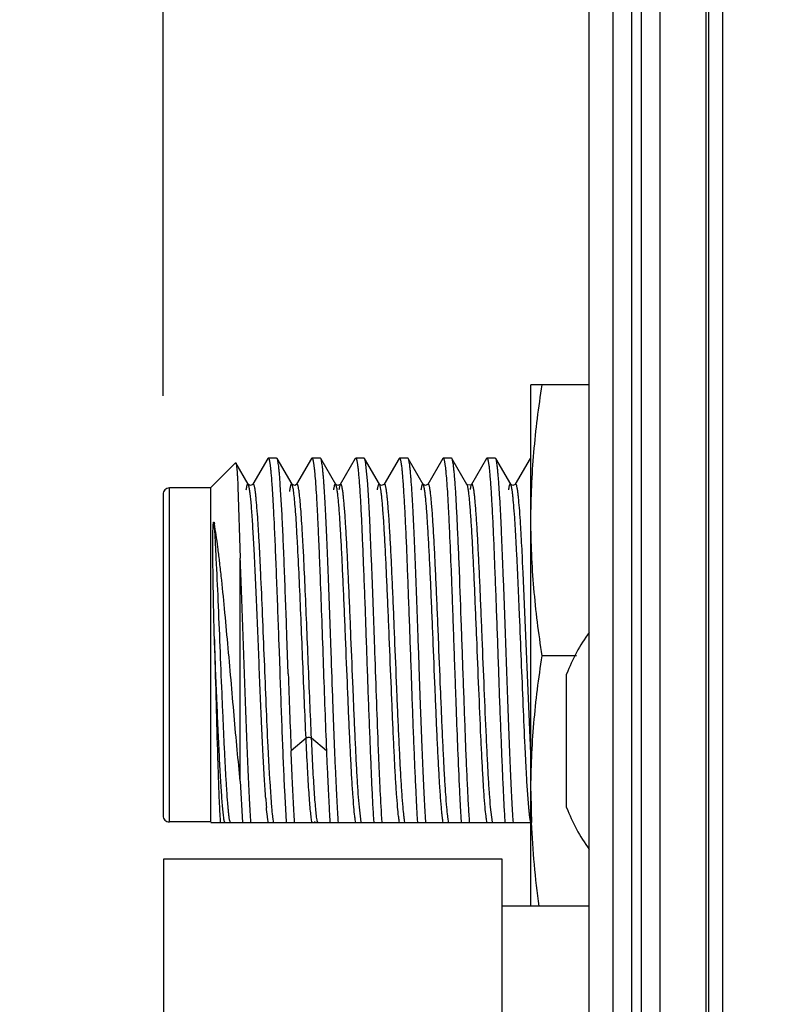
# Model space of a CAD drawing. Header units: inches. Extents: x 0.2 to 16.8, y 0.2 to 10.8.
# Tile 16 of 20: x 10.207 to 10.684, y 7.041 to 7.666. Entities that reach past the tile are written whole.
import ezdxf

# ---------------------------------------------------------------- set-up
doc = ezdxf.new("R2010")
doc.units = ezdxf.units.IN
doc.header["$LTSCALE"] = 0.935
doc.header["$MEASUREMENT"] = 0
doc.layers.get('0').update_dxf_attribs({"linetype": 'CONTINUOUS'})
doc.layers.add('DIMENSIONS', color=7, linetype='CONTINUOUS')
doc.styles.get("Standard").update_dxf_attribs({"font": 'txt', "width": 0.8})
doc.dimstyles.new('DIMSTYLE_1', dxfattribs={"dimtxt": 0.125, "dimasz": 0.18, "dimexe": 0.18, "dimexo": 0.0625, "dimgap": 0.09, "dimtad": 0, "dimtih": 1, "dimtoh": 1, "dimdec": 3, "dimzin": 4, "dimdsep": 46, "dimtxsty": 'STANDARD', "dimblk": '_FILLED', "dimblk1": '_FILLED', "dimblk2": '_FILLED', "dimcen": 0.09, "dimadec": 0, "dimazin": 0, "dimtp": 0.01, "dimtm": 0.01, "dimtfac": 1, "dimtdec": 3, "dimtofl": 0, "dimtmove": 0, "dimatfit": 3, "dimldrblk": '_FILLED', "dimfxl": 1, "dimtolj": 1, "dimtzin": 4, "dimarcsym": 0})

# ---------------------------------------------------------------- blocks, each defined once
blk = doc.blocks.new('*D23')
at = {"layer": 'DIMENSIONS', "color": 2, "linetype": 'CONTINUOUS'}
blk.add_line((10.29803, 7.42757), (10.29803, 8.8546), dxfattribs=at)
at = {"layer": 'DIMENSIONS', "color": 2, "linetype": 'CONTINUOUS', "insert": (10.23553, 8.9171), "char_height": 0.125, "width": 1.425, "attachment_point": 1, "rotation": 90, "line_spacing_factor": 0.9}
blk.add_mtext('3X .386{\\Ftxt.shx;\\W1.000000;\\H0.125000; }[9.79]', dxfattribs=at)
blk = doc.blocks.new('_FILLED')
at = {"color": 0, "linetype": 'BYBLOCK'}
blk.add_solid([(0, 0), (-1, 0.1736), (-1, -0.1736)], dxfattribs=at)
blk = doc.blocks.new('*D24')
at = {"layer": 'DIMENSIONS', "color": 2, "linetype": 'CONTINUOUS'}
blk.add_line((9.45208, 6.32109), (9.45208, 8.8546), dxfattribs=at)
at = {"layer": 'DIMENSIONS', "color": 2, "linetype": 'CONTINUOUS', "insert": (9.38958, 8.9171), "char_height": 0.125, "width": 1.325, "attachment_point": 1, "rotation": 90, "line_spacing_factor": 0.9}
blk.add_mtext('1.231{\\Ftxt.shx;\\W1.000000;\\H0.125000; }[31.28]', dxfattribs=at)

msp = doc.modelspace()

# ---------------------------------------------------------------- linework, layer by layer
at = {"color": 9, "linetype": 'CONTINUOUS'}
for p, q in [((10.59558, 3.3501), (10.59558, 8.4171)), ((10.60158, 8.4171), (10.60158, 3.3501)), ((10.61358, 3.3501), (10.61358, 8.4171)), ((10.64278, 3.8151), (10.64278, 7.9556)), ((10.65353, 3.8851), (10.65353, 7.8851)), ((10.30203, 7.15709), (10.30203, 7.36907)), ((10.3888, 7.21023), (10.37932, 7.20223)), ((10.40174, 7.20223), (10.39226, 7.21023))]:
    msp.add_line(p, q, dxfattribs=at)
at = {"color": 7, "linetype": 'CONTINUOUS'}
for p, q in [((10.56858, 3.3621), (10.56858, 8.4071)), ((10.58358, 8.3871), (10.58358, 3.3821)), ((10.64458, 3.8851), (10.64458, 7.8851)), ((10.53158, 7.10359), (10.53158, 7.43459)), ((10.56858, 7.43459), (10.53158, 7.43459)), ((10.36452, 7.38787), (10.35499, 7.37141)), ((10.36451, 7.38787), (10.36478, 7.38809)), ((10.37013, 7.38809), (10.36478, 7.38809)), ((10.3704, 7.38786), (10.37013, 7.38809)), ((10.37991, 7.37142), (10.3704, 7.38786)), ((10.39228, 7.38786), (10.38276, 7.37141)), ((10.39228, 7.38786), (10.39255, 7.38809)), ((10.3979, 7.38809), (10.39255, 7.38809)), ((10.39817, 7.38786), (10.3979, 7.38809)), ((10.40769, 7.37135), (10.39813, 7.38786)), ((10.42007, 7.38785), (10.41052, 7.37135)), ((10.42004, 7.38785), (10.42032, 7.38809)), ((10.42567, 7.38809), (10.42032, 7.38809)), ((10.42592, 7.38788), (10.42567, 7.38809)), ((10.43545, 7.37141), (10.42592, 7.38788)), ((10.44783, 7.38787), (10.43831, 7.37142)), ((10.44784, 7.38787), (10.44809, 7.38809)), ((10.45344, 7.38809), (10.44809, 7.38809)), ((10.45372, 7.38784), (10.45344, 7.38809)), ((10.46324, 7.37136), (10.4537, 7.38784)), ((10.47563, 7.38787), (10.46607, 7.37136)), ((10.4756, 7.38787), (10.47586, 7.38809)), ((10.48121, 7.38809), (10.47586, 7.38809)), ((10.48146, 7.38788), (10.48121, 7.38809)), ((10.49099, 7.37138), (10.48144, 7.38788)), ((10.50336, 7.38784), (10.49383, 7.37138)), ((10.50335, 7.38784), (10.50363, 7.38809)), ((10.50898, 7.38809), (10.50363, 7.38809)), ((10.50925, 7.38785), (10.50898, 7.38809)), ((10.51877, 7.3714), (10.50925, 7.38785)), ((10.53116, 7.38788), (10.52162, 7.3714)), ((10.53115, 7.38788), (10.5314, 7.38809)), ((10.34407, 7.38513), (10.32803, 7.36909)), ((10.34407, 7.38513), (10.34425, 7.38507)), ((10.35215, 7.37141), (10.34425, 7.38507)), ((10.42795, 7.37172), (10.42678, 7.38393)), ((10.32803, 7.36909), (10.30203, 7.36909)), ((10.32803, 7.36909), (10.32803, 7.15709)), ((10.34555, 7.36973), (10.34703, 7.32459)), ((10.3522, 7.37134), (10.35213, 7.37144)), ((10.35215, 7.37141), (10.35213, 7.37144)), ((10.35282, 7.37085), (10.3522, 7.37134)), ((10.35502, 7.37144), (10.35499, 7.37141)), ((10.37246, 7.37111), (10.37243, 7.37158)), ((10.37358, 7.35198), (10.37246, 7.37111)), ((10.37991, 7.37142), (10.3799, 7.37145)), ((10.38062, 7.36883), (10.37992, 7.37141)), ((10.38277, 7.37142), (10.38276, 7.37141)), ((10.40021, 7.37109), (10.40017, 7.37172)), ((10.40774, 7.37128), (10.40767, 7.37138)), ((10.40769, 7.37135), (10.40767, 7.37138)), ((10.40835, 7.3708), (10.40774, 7.37128)), ((10.41054, 7.37139), (10.41052, 7.37135)), ((10.42799, 7.37113), (10.42795, 7.37172)), ((10.43549, 7.37135), (10.43543, 7.37144)), ((10.43545, 7.37141), (10.43543, 7.37144)), ((10.4361, 7.37086), (10.43549, 7.37135)), ((10.43833, 7.37145), (10.43831, 7.37142)), ((10.45574, 7.37108), (10.45569, 7.37172)), ((10.46329, 7.37128), (10.46322, 7.37139)), ((10.46324, 7.37136), (10.46322, 7.37139)), ((10.46393, 7.37079), (10.46329, 7.37128)), ((10.4661, 7.37139), (10.46607, 7.37136)), ((10.49101, 7.37134), (10.49099, 7.37138)), ((10.49109, 7.37124), (10.49101, 7.37134)), ((10.49385, 7.37141), (10.49383, 7.37138)), ((10.51128, 7.37111), (10.51124, 7.37172)), ((10.51877, 7.3714), (10.51875, 7.37143)), ((10.51883, 7.37132), (10.51875, 7.37143)), ((10.51949, 7.37082), (10.51883, 7.37132)), ((10.52164, 7.37143), (10.52162, 7.3714)), ((10.29803, 7.36507), (10.29803, 7.16111)), ((10.36822, 7.35228), (10.36837, 7.34921)), ((10.3737, 7.3494), (10.37358, 7.35198)), ((10.34703, 7.18291), (10.34703, 7.32459)), ((10.52665, 7.31527), (10.52633, 7.32192)), ((10.53158, 7.20054), (10.52665, 7.31527)), ((10.3713, 7.27512), (10.37137, 7.27324)), ((10.3775, 7.25116), (10.37664, 7.27531)), ((10.37137, 7.27324), (10.37165, 7.26535)), ((10.37165, 7.26535), (10.37208, 7.25312)), ((10.56055, 7.26259), (10.53871, 7.26259)), ((10.37208, 7.25312), (10.37215, 7.25111)), ((10.55425, 7.16619), (10.55425, 7.251)), ((10.48492, 7.20584), (10.48502, 7.20322)), ((10.34703, 7.18292), (10.34845, 7.15678)), ((10.3671, 7.16635), (10.36592, 7.18284)), ((10.53027, 7.16626), (10.52909, 7.18273)), ((10.37507, 7.17718), (10.37619, 7.15722)), ((10.42377, 7.15703), (10.42264, 7.16642)), ((10.50709, 7.15704), (10.50595, 7.16645)), ((10.32803, 7.15709), (10.30203, 7.15709)), ((10.32835, 7.15677), (10.53144, 7.15677)), ((10.37619, 7.15722), (10.37622, 7.15677)), ((10.43174, 7.15708), (10.43176, 7.15677)), ((10.4595, 7.15721), (10.45953, 7.15677)), ((10.51505, 7.15707), (10.51507, 7.15677)), ((10.29858, 6.88359), (10.29858, 7.13359)), ((10.29858, 7.13359), (10.51305, 7.13359)), ((10.51305, 7.13359), (10.51305, 6.88359)), ((10.56858, 7.10359), (10.51305, 7.10359))]:
    msp.add_line(p, q, dxfattribs=at)
for points in [[(10.35502, 7.37144), (10.35491, 7.37129), (10.35347, 7.37068), (10.35282, 7.37085)], [(10.38277, 7.37142), (10.38274, 7.37137), (10.3817, 7.37071), (10.38004, 7.37124), (10.3799, 7.37144)], [(10.41054, 7.37139), (10.41044, 7.37123), (10.409, 7.37063), (10.40835, 7.3708)], [(10.43833, 7.37145), (10.43823, 7.3713), (10.43675, 7.37068), (10.4361, 7.37086)], [(10.4661, 7.37139), (10.46599, 7.37124), (10.46459, 7.37063), (10.46393, 7.37079)], [(10.49385, 7.37141), (10.49361, 7.37111), (10.49149, 7.37091), (10.49109, 7.37124)], [(10.52164, 7.37143), (10.52155, 7.3713), (10.52016, 7.37067), (10.51949, 7.37082)]]:
    msp.add_lwpolyline(points, dxfattribs=at)
for centre, radius, start, end in [((10.30203, 7.36509), 0.004, 90, 180.00006), ((8.35607, 7.21746), 2.17278, 2.75543, 3.19624), ((7.20841, 7.16941), 3.15154, 2.65953, 2.84044), ((10.66448, 7.20859), 0.11811, 144.3567, 158.96053), ((20.5932, 7.6077), 10.22193, 181.998894, 182.273301), ((11.01832, 7.17667), 0.48674, 180.0085, 182.35059), ((10.72538, 7.19867), 0.36319, 184.22606, 185.10448), ((10.66448, 7.20859), 0.11811, 201.0395, 215.67422), ((10.30203, 7.16109), 0.004, 179.99994, 270), ((10.39378, 7.16188), 0.026, 190.75275, 191.34012), ((10.36427, 7.1628), 0.03072, 348.92625, 350.13227), ((10.44911, 7.16181), 0.02579, 190.6814, 191.27171), ((10.4772, 7.16196), 0.02611, 190.85958, 191.4191), ((10.50346, 7.16167), 0.02459, 190.87558, 191.48917), ((10.5331, 7.16195), 0.02647, 190.6901, 191.25632)]:
    msp.add_arc(centre, radius, start, end, dxfattribs=at)
at = {"color": 9, "linetype": 'CONTINUOUS'}
for centre, radius, start, end in [((10.3671, 7.16277), 0.03065, 189.88934, 190.87409), ((10.36206, 7.1618), 0.02552, 190.88036, 191.37267), ((10.37547, 7.16365), 0.03563, 189.43608, 190.31533), ((10.36991, 7.16264), 0.02998, 190.32055, 190.76096), ((10.36559, 7.16182), 0.02558, 190.75277, 191.38038), ((10.42073, 7.16183), 0.02517, 190.84943, 191.54356)]:
    msp.add_arc(centre, radius, start, end, dxfattribs=at)
at = {"color": 7, "linetype": 'CONTINUOUS'}
for points, knots in [([(10.53158, 7.34859), (10.53158, 7.35578), (10.5319, 7.37017), (10.53381, 7.39891), (10.53651, 7.42036), (10.53871, 7.43459)], [0, 0, 0, 0, 0.249762, 0.499645, 1, 1, 1, 1]), ([(10.36478, 7.38809), (10.36483, 7.38809), (10.36492, 7.38804), (10.365, 7.38794), (10.3651, 7.38777), (10.36523, 7.38747), (10.36537, 7.38701), (10.36551, 7.38642), (10.36565, 7.38571), (10.3658, 7.38486), (10.36588, 7.38426), (10.36593, 7.38393)], [0, 0, 0, 0, 0.035431, 0.060084, 0.090752, 0.171818, 0.280555, 0.417578, 0.583122, 0.777264, 1, 1, 1, 1]), ([(10.37243, 7.37158), (10.37235, 7.37271), (10.37219, 7.37484), (10.37194, 7.37785), (10.37169, 7.38048), (10.37144, 7.38273), (10.37119, 7.38458), (10.37094, 7.38604), (10.37073, 7.387), (10.37054, 7.38756), (10.37045, 7.38778), (10.3704, 7.38786)], [0, 0, 0, 0, 0.206386, 0.390257, 0.55104, 0.688432, 0.80216, 0.891997, 0.957833, 0.981819, 1, 1, 1, 1]), ([(10.39255, 7.38809), (10.3926, 7.38809), (10.39269, 7.38804), (10.39277, 7.38794), (10.39288, 7.38777), (10.393, 7.38746), (10.39314, 7.387), (10.39328, 7.38641), (10.39342, 7.38569), (10.39357, 7.38483), (10.39366, 7.38422), (10.3937, 7.3839)], [0, 0, 0, 0, 0.035782, 0.060473, 0.091134, 0.172121, 0.280756, 0.417687, 0.583163, 0.777267, 1, 1, 1, 1]), ([(10.40017, 7.37172), (10.40009, 7.37283), (10.39994, 7.37495), (10.39969, 7.37793), (10.39944, 7.38054), (10.39919, 7.38276), (10.39894, 7.3846), (10.3987, 7.38605), (10.39849, 7.387), (10.39831, 7.38756), (10.39822, 7.38777), (10.39817, 7.38786)], [0, 0, 0, 0, 0.205952, 0.389652, 0.55058, 0.688227, 0.802111, 0.891953, 0.957768, 0.981771, 1, 1, 1, 1]), ([(10.42032, 7.38809), (10.42037, 7.38809), (10.42046, 7.38804), (10.42054, 7.38794), (10.42065, 7.38777), (10.42077, 7.38747), (10.42091, 7.38701), (10.42106, 7.38642), (10.4212, 7.38571), (10.42134, 7.38486), (10.42143, 7.38426), (10.42148, 7.38393)], [0, 0, 0, 0, 0.03603, 0.060823, 0.091562, 0.172643, 0.281297, 0.41818, 0.583547, 0.777485, 1, 1, 1, 1]), ([(10.42678, 7.38393), (10.42671, 7.38441), (10.42659, 7.38528), (10.42638, 7.38642), (10.4262, 7.38718), (10.42604, 7.38763), (10.42597, 7.3878), (10.42593, 7.38787)], [0, 0, 0, 0, 0.360897, 0.64745, 0.859921, 0.938796, 1, 1, 1, 1]), ([(10.44809, 7.38809), (10.44814, 7.38809), (10.44823, 7.38804), (10.44832, 7.38794), (10.44842, 7.38777), (10.44855, 7.38747), (10.4487, 7.38701), (10.44884, 7.38642), (10.44899, 7.38571), (10.44913, 7.38486), (10.44922, 7.38426), (10.44927, 7.38393)], [0, 0, 0, 0, 0.03614, 0.06105, 0.091908, 0.173183, 0.281942, 0.418827, 0.584088, 0.777811, 1, 1, 1, 1]), ([(10.45569, 7.37172), (10.45561, 7.37283), (10.45546, 7.37493), (10.45522, 7.3779), (10.45498, 7.3805), (10.45474, 7.38273), (10.4545, 7.38457), (10.45427, 7.38601), (10.45405, 7.38697), (10.45387, 7.38754), (10.45378, 7.38775), (10.45373, 7.38784)], [0, 0, 0, 0, 0.205273, 0.388457, 0.549045, 0.686542, 0.800488, 0.890621, 0.956969, 0.981336, 1, 1, 1, 1]), ([(10.47586, 7.38809), (10.47591, 7.38809), (10.47599, 7.38804), (10.47608, 7.38794), (10.47618, 7.38777), (10.4763, 7.38747), (10.47644, 7.38701), (10.47658, 7.38642), (10.47672, 7.3857), (10.47687, 7.38486), (10.47696, 7.38425), (10.477, 7.38393)], [0, 0, 0, 0, 0.034947, 0.059437, 0.08999, 0.170941, 0.279681, 0.416803, 0.582531, 0.776932, 1, 1, 1, 1]), ([(10.48232, 7.38393), (10.48225, 7.38442), (10.48213, 7.38528), (10.48192, 7.38642), (10.48173, 7.38718), (10.48158, 7.38763), (10.4815, 7.3878), (10.48146, 7.38787)], [0, 0, 0, 0, 0.36082, 0.647391, 0.859932, 0.938827, 1, 1, 1, 1]), ([(10.50363, 7.38809), (10.50368, 7.38809), (10.50377, 7.38805), (10.50386, 7.38794), (10.50397, 7.38777), (10.5041, 7.38747), (10.50424, 7.38701), (10.50439, 7.38642), (10.50453, 7.38571), (10.50467, 7.38486), (10.50476, 7.38426), (10.5048, 7.38393)], [0, 0, 0, 0, 0.036741, 0.061782, 0.092699, 0.173963, 0.282621, 0.419358, 0.58445, 0.777992, 1, 1, 1, 1]), ([(10.51124, 7.37172), (10.51115, 7.37284), (10.51099, 7.37494), (10.51075, 7.37792), (10.5105, 7.38052), (10.51026, 7.38275), (10.51002, 7.38459), (10.50979, 7.38603), (10.50958, 7.38699), (10.5094, 7.38755), (10.50931, 7.38776), (10.50926, 7.38785)], [0, 0, 0, 0, 0.20572, 0.389247, 0.550062, 0.687657, 0.80155, 0.891471, 0.957454, 0.981589, 1, 1, 1, 1]), ([(10.34425, 7.38507), (10.34428, 7.385), (10.34434, 7.38484), (10.34442, 7.38454), (10.3445, 7.38413), (10.34458, 7.38362), (10.34466, 7.38301), (10.34478, 7.38199), (10.34491, 7.38046), (10.34508, 7.37833), (10.34524, 7.3758), (10.3454, 7.37289), (10.3455, 7.37083), (10.34555, 7.36973)], [0, 0, 0, 0, 0.013848, 0.034114, 0.060942, 0.094376, 0.134422, 0.181071, 0.294095, 0.433077, 0.597447, 0.786619, 1, 1, 1, 1]), ([(10.36593, 7.38393), (10.36604, 7.38316), (10.36624, 7.38145), (10.36664, 7.37738), (10.36713, 7.37112), (10.36769, 7.36228), (10.36804, 7.3558), (10.36822, 7.35228)], [0, 0, 0, 0, 0.073692, 0.162901, 0.386371, 0.667001, 1, 1, 1, 1]), ([(10.3937, 7.3839), (10.39379, 7.38322), (10.39397, 7.38175), (10.39433, 7.3783), (10.39476, 7.37307), (10.39525, 7.36575), (10.39574, 7.3571), (10.39624, 7.34723), (10.39674, 7.33628), (10.39724, 7.32439), (10.39792, 7.30709), (10.39874, 7.28434), (10.39973, 7.2565), (10.40071, 7.22901), (10.40139, 7.21096), (10.40174, 7.20223)], [0, 0, 0, 0, 0.011201, 0.0245, 0.05721, 0.09775, 0.145594, 0.200132, 0.260671, 0.326416, 0.396537, 0.546221, 0.702003, 0.855929, 1, 1, 1, 1]), ([(10.42148, 7.38393), (10.4216, 7.38305), (10.42183, 7.38109), (10.42215, 7.37783), (10.42246, 7.37397), (10.42292, 7.36767), (10.42348, 7.35846), (10.4241, 7.34595), (10.4247, 7.3317), (10.42534, 7.316), (10.42601, 7.29919), (10.42664, 7.28162), (10.42725, 7.26365), (10.42788, 7.24568), (10.42853, 7.22807), (10.42919, 7.2112), (10.42981, 7.19542), (10.43042, 7.18107), (10.43103, 7.16844), (10.43149, 7.16064), (10.43174, 7.15708)], [0, 0, 0, 0, 0.011714, 0.026155, 0.043249, 0.062917, 0.109555, 0.165081, 0.22834, 0.298005, 0.372608, 0.450582, 0.530284, 0.610039, 0.688169, 0.76303, 0.833035, 0.896733, 0.952806, 1, 1, 1, 1]), ([(10.44927, 7.38393), (10.44939, 7.38305), (10.44962, 7.38109), (10.44993, 7.37783), (10.45023, 7.37397), (10.45067, 7.36768), (10.45122, 7.35849), (10.45187, 7.346), (10.45251, 7.33176), (10.45313, 7.31608), (10.45373, 7.29929), (10.45439, 7.28173), (10.45505, 7.26379), (10.45567, 7.24583), (10.45628, 7.22823), (10.45692, 7.21136), (10.45757, 7.19559), (10.45822, 7.18123), (10.45883, 7.16859), (10.45926, 7.16078), (10.4595, 7.15721)], [0, 0, 0, 0, 0.011711, 0.026142, 0.043224, 0.062878, 0.109485, 0.164975, 0.228194, 0.297814, 0.372373, 0.450311, 0.529984, 0.609723, 0.687853, 0.762733, 0.832778, 0.89654, 0.952698, 1, 1, 1, 1]), ([(10.477, 7.38393), (10.4771, 7.38327), (10.47728, 7.38183), (10.47765, 7.37847), (10.47808, 7.37338), (10.47856, 7.36625), (10.47903, 7.35784), (10.47951, 7.34824), (10.48019, 7.33345), (10.48085, 7.31751), (10.4815, 7.30063), (10.48197, 7.28717), (10.48244, 7.2734), (10.48293, 7.2595), (10.48344, 7.24565), (10.48411, 7.22777), (10.48458, 7.21452), (10.48492, 7.20584)], [0, 0, 0, 0, 0.011174, 0.024414, 0.05692, 0.097151, 0.144608, 0.198707, 0.25879, 0.393816, 0.467082, 0.542985, 0.620578, 0.698892, 0.776955, 0.853796, 1, 1, 1, 1]), ([(10.49265, 7.15677), (10.49242, 7.16032), (10.49196, 7.1681), (10.4913, 7.18069), (10.49065, 7.19503), (10.49002, 7.21081), (10.48942, 7.22769), (10.48878, 7.24532), (10.48811, 7.26333), (10.48727, 7.28699), (10.48647, 7.30989), (10.48559, 7.33155), (10.48502, 7.34382), (10.48458, 7.35283), (10.48427, 7.35889), (10.48397, 7.36446), (10.48366, 7.36948), (10.48334, 7.37394), (10.48301, 7.37782), (10.48268, 7.38108), (10.48244, 7.38305), (10.48232, 7.38393)], [0, 0, 0, 0, 0.046928, 0.102801, 0.166353, 0.236261, 0.311075, 0.389203, 0.468994, 0.548762, 0.701528, 0.771301, 0.834667, 0.863524, 0.890285, 0.914816, 0.936993, 0.956691, 0.973811, 0.988273, 1, 1, 1, 1]), ([(10.5048, 7.38393), (10.50492, 7.38306), (10.50515, 7.38109), (10.50545, 7.37783), (10.50576, 7.37397), (10.50621, 7.36767), (10.50679, 7.35846), (10.50742, 7.34595), (10.50803, 7.3317), (10.50865, 7.316), (10.5093, 7.29919), (10.50995, 7.28161), (10.51059, 7.26365), (10.51119, 7.24567), (10.51182, 7.22806), (10.51249, 7.21119), (10.51313, 7.19542), (10.51375, 7.18106), (10.51435, 7.16844), (10.5148, 7.16063), (10.51505, 7.15707)], [0, 0, 0, 0, 0.01171, 0.026146, 0.043236, 0.062904, 0.109546, 0.165076, 0.228338, 0.298005, 0.372611, 0.450589, 0.530294, 0.61005, 0.688182, 0.763043, 0.833047, 0.896744, 0.952812, 1, 1, 1, 1]), ([(10.35213, 7.37144), (10.3521, 7.37148), (10.35205, 7.37156), (10.35196, 7.37164), (10.35185, 7.37168), (10.35175, 7.37166), (10.35165, 7.37158), (10.35151, 7.3714), (10.35135, 7.37105), (10.35117, 7.37048), (10.35099, 7.36972), (10.35081, 7.36878), (10.3507, 7.36808), (10.35064, 7.3677)], [0, 0, 0, 0, 0.034024, 0.060367, 0.081545, 0.102044, 0.126703, 0.158502, 0.248324, 0.376423, 0.544123, 0.751918, 1, 1, 1, 1]), ([(10.353, 7.36794), (10.35294, 7.36835), (10.35281, 7.3691), (10.3526, 7.37009), (10.3524, 7.37084), (10.35224, 7.37125), (10.35215, 7.3714)], [0, 0, 0, 0, 0.350745, 0.634269, 0.850256, 1, 1, 1, 1]), ([(10.35648, 7.36785), (10.35642, 7.36821), (10.35631, 7.36888), (10.35613, 7.3698), (10.35595, 7.37053), (10.35578, 7.37108), (10.35562, 7.37142), (10.35548, 7.37159), (10.35539, 7.37166), (10.35529, 7.37168), (10.35519, 7.37165), (10.3551, 7.37156), (10.35504, 7.37149), (10.35502, 7.37144)], [0, 0, 0, 0, 0.246941, 0.454406, 0.622232, 0.750567, 0.840433, 0.872176, 0.896837, 0.917506, 0.939018, 0.965716, 1, 1, 1, 1]), ([(10.3799, 7.37144), (10.37987, 7.37149), (10.37981, 7.37157), (10.37971, 7.37166), (10.3796, 7.37169), (10.37948, 7.37164), (10.37938, 7.37154), (10.37928, 7.37139), (10.37918, 7.37118), (10.37908, 7.37092), (10.37898, 7.3706), (10.37884, 7.37007), (10.37867, 7.36926), (10.37847, 7.36813), (10.37835, 7.3673), (10.37829, 7.36685)], [0, 0, 0, 0, 0.030811, 0.054116, 0.072878, 0.092306, 0.117143, 0.149822, 0.191386, 0.242311, 0.302831, 0.373066, 0.542867, 0.751877, 1, 1, 1, 1]), ([(10.3888, 7.21023), (10.38844, 7.21794), (10.38774, 7.2339), (10.38675, 7.25819), (10.38575, 7.28274), (10.38476, 7.30625), (10.38391, 7.32461), (10.3832, 7.33783), (10.3827, 7.34635), (10.3822, 7.35375), (10.3817, 7.35994), (10.38126, 7.3643), (10.3809, 7.36712), (10.38072, 7.3683), (10.38062, 7.36883)], [0, 0, 0, 0, 0.145881, 0.301666, 0.459154, 0.609924, 0.746009, 0.806231, 0.860119, 0.907027, 0.946328, 0.977429, 0.989793, 1, 1, 1, 1]), ([(10.40934, 7.15677), (10.40914, 7.15987), (10.40874, 7.16662), (10.40817, 7.17749), (10.40758, 7.18977), (10.407, 7.20327), (10.40645, 7.21776), (10.40571, 7.23835), (10.40497, 7.25943), (10.40419, 7.28065), (10.40362, 7.29631), (10.40308, 7.31142), (10.40254, 7.32572), (10.40196, 7.33899), (10.40137, 7.35101), (10.40081, 7.36156), (10.40042, 7.3681), (10.40021, 7.37109)], [0, 0, 0, 0, 0.043496, 0.094527, 0.152179, 0.215488, 0.283448, 0.354924, 0.50366, 0.578459, 0.651898, 0.722757, 0.789875, 0.85213, 0.908511, 0.958065, 1, 1, 1, 1]), ([(10.40767, 7.37138), (10.40764, 7.37143), (10.40759, 7.3715), (10.4075, 7.37159), (10.4074, 7.37163), (10.40729, 7.37162), (10.4072, 7.37155), (10.40706, 7.37138), (10.4069, 7.37104), (10.40672, 7.3705), (10.40654, 7.36977), (10.40636, 7.36885), (10.40625, 7.36818), (10.40619, 7.36781)], [0, 0, 0, 0, 0.03492, 0.062168, 0.084065, 0.104826, 0.129274, 0.160585, 0.249142, 0.376094, 0.543105, 0.750932, 1, 1, 1, 1]), ([(10.40856, 7.36781), (10.40849, 7.36823), (10.40836, 7.36899), (10.40815, 7.37001), (10.40794, 7.37077), (10.40778, 7.37119), (10.40769, 7.37135)], [0, 0, 0, 0, 0.351544, 0.634788, 0.850365, 1, 1, 1, 1]), ([(10.41052, 7.37135), (10.41043, 7.37119), (10.41027, 7.37078), (10.41006, 7.37002), (10.40985, 7.369), (10.40972, 7.36823), (10.40966, 7.36781)], [0, 0, 0, 0, 0.149082, 0.364253, 0.64757, 1, 1, 1, 1]), ([(10.41202, 7.36781), (10.41197, 7.36817), (10.41185, 7.36884), (10.41167, 7.36976), (10.41149, 7.37049), (10.41131, 7.37103), (10.41116, 7.37137), (10.41102, 7.37154), (10.41092, 7.37161), (10.41082, 7.37163), (10.41072, 7.37159), (10.41063, 7.37151), (10.41057, 7.37143), (10.41054, 7.37139)], [0, 0, 0, 0, 0.24779, 0.45514, 0.622299, 0.749842, 0.839226, 0.870943, 0.895703, 0.916571, 0.938341, 0.96534, 1, 1, 1, 1]), ([(10.43711, 7.15677), (10.43665, 7.16352), (10.43603, 7.17439), (10.43534, 7.18979), (10.43459, 7.2084), (10.43365, 7.23353), (10.43269, 7.25947), (10.43197, 7.2807), (10.43143, 7.29637), (10.43085, 7.31148), (10.43026, 7.32578), (10.4297, 7.33905), (10.42916, 7.35106), (10.42861, 7.36162), (10.4282, 7.36815), (10.42799, 7.37113)], [0, 0, 0, 0, 0.09455, 0.152214, 0.215536, 0.355006, 0.503769, 0.578576, 0.652019, 0.722877, 0.789987, 0.852225, 0.90858, 0.958102, 1, 1, 1, 1]), ([(10.43543, 7.37144), (10.43541, 7.37149), (10.43535, 7.37156), (10.43526, 7.37165), (10.43516, 7.37169), (10.43506, 7.37166), (10.43496, 7.37159), (10.43483, 7.37141), (10.43467, 7.37106), (10.4345, 7.3705), (10.43432, 7.36977), (10.43414, 7.36885), (10.43403, 7.36817), (10.43397, 7.36781)], [0, 0, 0, 0, 0.034277, 0.060815, 0.082077, 0.102651, 0.127528, 0.159694, 0.250475, 0.379412, 0.547347, 0.754301, 1, 1, 1, 1]), ([(10.43633, 7.36778), (10.43626, 7.36821), (10.43613, 7.369), (10.43592, 7.37004), (10.43573, 7.37075), (10.43557, 7.37117), (10.43549, 7.37134), (10.43545, 7.37142)], [0, 0, 0, 0, 0.351008, 0.634815, 0.850888, 0.933676, 1, 1, 1, 1]), ([(10.43979, 7.36777), (10.43974, 7.36814), (10.43963, 7.36882), (10.43945, 7.36974), (10.43927, 7.37049), (10.43911, 7.37099), (10.43898, 7.3713), (10.43889, 7.37147), (10.4388, 7.37159), (10.4387, 7.37166), (10.4386, 7.37169), (10.4385, 7.37165), (10.43841, 7.37157), (10.43836, 7.37149), (10.43833, 7.37145)], [0, 0, 0, 0, 0.245289, 0.452135, 0.620215, 0.749492, 0.799795, 0.840847, 0.873235, 0.898271, 0.918848, 0.939909, 0.966114, 1, 1, 1, 1]), ([(10.46488, 7.15677), (10.46467, 7.15987), (10.46425, 7.16662), (10.46369, 7.17749), (10.46313, 7.18977), (10.46246, 7.20579), (10.46184, 7.22159), (10.46128, 7.23682), (10.46088, 7.24869), (10.46047, 7.26069), (10.4599, 7.27664), (10.45917, 7.29607), (10.45835, 7.31829), (10.45754, 7.33846), (10.4567, 7.35583), (10.45607, 7.36639), (10.45574, 7.37108)], [0, 0, 0, 0, 0.043497, 0.094527, 0.152175, 0.215481, 0.31881, 0.373194, 0.428723, 0.484878, 0.541136, 0.651881, 0.756839, 0.852114, 0.934181, 1, 1, 1, 1]), ([(10.46322, 7.37139), (10.46319, 7.37144), (10.46314, 7.37151), (10.46305, 7.3716), (10.46294, 7.37164), (10.46284, 7.37162), (10.46274, 7.37155), (10.46261, 7.37138), (10.46245, 7.37103), (10.46227, 7.37048), (10.46209, 7.36974), (10.4619, 7.36882), (10.46179, 7.36815), (10.46173, 7.36778)], [0, 0, 0, 0, 0.034738, 0.061734, 0.083442, 0.104243, 0.128981, 0.160724, 0.250254, 0.377969, 0.545229, 0.752517, 1, 1, 1, 1]), ([(10.4641, 7.36782), (10.46403, 7.36824), (10.46391, 7.36901), (10.4637, 7.37003), (10.46349, 7.37079), (10.46333, 7.3712), (10.46324, 7.37136)], [0, 0, 0, 0, 0.352879, 0.636299, 0.851268, 1, 1, 1, 1]), ([(10.46756, 7.36782), (10.46751, 7.36818), (10.4674, 7.36886), (10.46722, 7.36977), (10.46704, 7.3705), (10.46686, 7.37105), (10.4667, 7.37139), (10.46657, 7.37155), (10.46647, 7.37162), (10.46637, 7.37164), (10.46627, 7.3716), (10.46618, 7.37151), (10.46612, 7.37144), (10.4661, 7.37139)], [0, 0, 0, 0, 0.249403, 0.457458, 0.624577, 0.751588, 0.840213, 0.871564, 0.896037, 0.916753, 0.938489, 0.965461, 1, 1, 1, 1]), ([(10.49383, 7.37138), (10.49374, 7.37123), (10.49359, 7.37084), (10.49339, 7.37012), (10.49319, 7.36916), (10.49307, 7.36844), (10.49301, 7.36805)], [0, 0, 0, 0, 0.150261, 0.366085, 0.649472, 1, 1, 1, 1]), ([(10.49536, 7.3676), (10.4953, 7.36798), (10.49519, 7.36869), (10.495, 7.36965), (10.49482, 7.37042), (10.49466, 7.37094), (10.49452, 7.37126), (10.49443, 7.37143), (10.49433, 7.37155), (10.49424, 7.37163), (10.49413, 7.37166), (10.49403, 7.37162), (10.49393, 7.37153), (10.49388, 7.37146), (10.49385, 7.37141)], [0, 0, 0, 0, 0.247046, 0.454538, 0.622487, 0.751192, 0.80115, 0.841873, 0.873989, 0.898841, 0.919311, 0.940241, 0.966261, 1, 1, 1, 1]), ([(10.52042, 7.15677), (10.5202, 7.15987), (10.51978, 7.16662), (10.5192, 7.17749), (10.51867, 7.18978), (10.51813, 7.20328), (10.51755, 7.21777), (10.51696, 7.23301), (10.5164, 7.24875), (10.51585, 7.26473), (10.51529, 7.28068), (10.51473, 7.29634), (10.51414, 7.31145), (10.51357, 7.32576), (10.51302, 7.33903), (10.51249, 7.35104), (10.51192, 7.3616), (10.5115, 7.36812), (10.51128, 7.37111)], [0, 0, 0, 0, 0.043505, 0.094543, 0.152199, 0.215515, 0.283484, 0.35497, 0.42879, 0.50372, 0.578523, 0.651965, 0.722823, 0.789936, 0.85218, 0.908543, 0.958082, 1, 1, 1, 1]), ([(10.51875, 7.37142), (10.51873, 7.37147), (10.51867, 7.37155), (10.51858, 7.37163), (10.51848, 7.37167), (10.51838, 7.37165), (10.51828, 7.37158), (10.51815, 7.37141), (10.51799, 7.37106), (10.51781, 7.3705), (10.51763, 7.36976), (10.51745, 7.36885), (10.51734, 7.36817), (10.51728, 7.3678)], [0, 0, 0, 0, 0.03493, 0.061975, 0.083549, 0.104169, 0.128882, 0.160791, 0.251012, 0.379492, 0.547153, 0.754068, 1, 1, 1, 1]), ([(10.51963, 7.36782), (10.51957, 7.36825), (10.51944, 7.36902), (10.51923, 7.37004), (10.51902, 7.37081), (10.51886, 7.37123), (10.51877, 7.37139)], [0, 0, 0, 0, 0.350536, 0.633875, 0.850007, 1, 1, 1, 1]), ([(10.5231, 7.36782), (10.52304, 7.36818), (10.52293, 7.36885), (10.52275, 7.36977), (10.52258, 7.3705), (10.5224, 7.37105), (10.52224, 7.3714), (10.52211, 7.37158), (10.52202, 7.37165), (10.52191, 7.37167), (10.52181, 7.37164), (10.52172, 7.37156), (10.52167, 7.37148), (10.52164, 7.37144)], [0, 0, 0, 0, 0.246518, 0.45372, 0.621535, 0.750191, 0.84074, 0.872873, 0.897791, 0.918439, 0.939689, 0.966051, 1, 1, 1, 1]), ([(10.35607, 7.32558), (10.35583, 7.33038), (10.35547, 7.3373), (10.35494, 7.34613), (10.35456, 7.35185), (10.35418, 7.3569), (10.3538, 7.36124), (10.35343, 7.36484), (10.35315, 7.36699), (10.353, 7.36794)], [0, 0, 0, 0, 0.339399, 0.489385, 0.624702, 0.744213, 0.846975, 0.932409, 1, 1, 1, 1]), ([(10.36592, 7.18284), (10.36571, 7.18632), (10.3653, 7.1937), (10.36449, 7.20984), (10.36351, 7.232), (10.36238, 7.25985), (10.36124, 7.28793), (10.36026, 7.31057), (10.35946, 7.3273), (10.35888, 7.33828), (10.3583, 7.34792), (10.35772, 7.35605), (10.35722, 7.36182), (10.3568, 7.36556), (10.35659, 7.36714), (10.35648, 7.36785)], [0, 0, 0, 0, 0.056465, 0.119676, 0.261586, 0.415668, 0.571021, 0.716652, 0.782567, 0.842238, 0.894687, 0.938989, 0.974269, 0.988351, 1, 1, 1, 1]), ([(10.41918, 7.16642), (10.41893, 7.16924), (10.41845, 7.17553), (10.4178, 7.1859), (10.41715, 7.19801), (10.4165, 7.2116), (10.41584, 7.22634), (10.41496, 7.24733), (10.41409, 7.26871), (10.41322, 7.29001), (10.41256, 7.30532), (10.41191, 7.31967), (10.41125, 7.33274), (10.4106, 7.34425), (10.41004, 7.35275), (10.40958, 7.35858), (10.40925, 7.36217), (10.40893, 7.36518), (10.40868, 7.367), (10.40856, 7.36781)], [0, 0, 0, 0, 0.042059, 0.093851, 0.154467, 0.222479, 0.29621, 0.373985, 0.534889, 0.614475, 0.69107, 0.762865, 0.828174, 0.885722, 0.934318, 0.954888, 0.972777, 0.987841, 1, 1, 1, 1]), ([(10.42264, 7.16642), (10.42239, 7.16924), (10.42191, 7.17553), (10.42126, 7.1859), (10.42061, 7.19801), (10.41996, 7.2116), (10.41931, 7.22634), (10.41842, 7.24733), (10.41756, 7.26871), (10.41668, 7.29), (10.41603, 7.30532), (10.41537, 7.31967), (10.41472, 7.33274), (10.41407, 7.34425), (10.41351, 7.35275), (10.41304, 7.35858), (10.41271, 7.36217), (10.41239, 7.36518), (10.41215, 7.367), (10.41202, 7.36781)], [0, 0, 0, 0, 0.042059, 0.093852, 0.154467, 0.222478, 0.296209, 0.373983, 0.534885, 0.61447, 0.691065, 0.762859, 0.828169, 0.885717, 0.934314, 0.954885, 0.972775, 0.98784, 1, 1, 1, 1]), ([(10.44695, 7.1664), (10.44669, 7.16922), (10.44622, 7.17554), (10.44557, 7.18593), (10.44492, 7.19805), (10.44427, 7.21163), (10.44361, 7.22636), (10.44273, 7.24735), (10.44186, 7.26874), (10.44099, 7.29004), (10.44033, 7.30533), (10.43968, 7.31968), (10.43902, 7.33276), (10.43837, 7.34428), (10.43781, 7.35278), (10.43735, 7.35859), (10.43702, 7.36215), (10.43669, 7.36515), (10.43645, 7.36697), (10.43633, 7.36778)], [0, 0, 0, 0, 0.042182, 0.094225, 0.154858, 0.222737, 0.296392, 0.374214, 0.535256, 0.614792, 0.691257, 0.762991, 0.828424, 0.886086, 0.93461, 0.955047, 0.972787, 0.987785, 1, 1, 1, 1]), ([(10.45041, 7.16641), (10.45016, 7.16924), (10.44968, 7.17555), (10.44903, 7.18595), (10.44838, 7.19807), (10.44773, 7.21164), (10.44707, 7.22637), (10.44619, 7.24736), (10.44533, 7.26875), (10.44445, 7.29004), (10.44379, 7.30533), (10.44314, 7.31968), (10.44249, 7.33276), (10.44184, 7.34428), (10.44128, 7.35277), (10.44081, 7.35858), (10.44048, 7.36214), (10.44016, 7.36515), (10.43992, 7.36696), (10.43979, 7.36777)], [0, 0, 0, 0, 0.042198, 0.094245, 0.154884, 0.222765, 0.29642, 0.374238, 0.535268, 0.614797, 0.691255, 0.762984, 0.828413, 0.886074, 0.934599, 0.955037, 0.97278, 0.987781, 1, 1, 1, 1]), ([(10.47473, 7.16627), (10.47448, 7.16909), (10.474, 7.17538), (10.47335, 7.18574), (10.4727, 7.19783), (10.47204, 7.2114), (10.47139, 7.22615), (10.4705, 7.24716), (10.46964, 7.26855), (10.46876, 7.28987), (10.46811, 7.3052), (10.46745, 7.31959), (10.4668, 7.33269), (10.46615, 7.34421), (10.46558, 7.35271), (10.46512, 7.35854), (10.46479, 7.36213), (10.46447, 7.36517), (10.46423, 7.367), (10.4641, 7.36782)], [0, 0, 0, 0, 0.042062, 0.09381, 0.154175, 0.222015, 0.295742, 0.37358, 0.534493, 0.614034, 0.690637, 0.76256, 0.828062, 0.885586, 0.934066, 0.954609, 0.972525, 0.987694, 1, 1, 1, 1]), ([(10.47819, 7.16627), (10.47794, 7.16909), (10.47746, 7.17539), (10.47681, 7.18574), (10.47616, 7.19783), (10.47551, 7.2114), (10.47485, 7.22615), (10.47397, 7.24715), (10.47311, 7.26855), (10.47223, 7.28987), (10.47157, 7.3052), (10.47092, 7.31958), (10.47026, 7.33268), (10.46961, 7.3442), (10.46905, 7.3527), (10.46858, 7.35853), (10.46826, 7.36213), (10.46793, 7.36516), (10.46769, 7.367), (10.46756, 7.36782)], [0, 0, 0, 0, 0.042064, 0.093813, 0.154177, 0.222016, 0.29574, 0.373575, 0.534482, 0.614021, 0.690621, 0.762543, 0.828046, 0.885572, 0.934055, 0.9546, 0.972518, 0.98769, 1, 1, 1, 1]), ([(10.50595, 7.16645), (10.5057, 7.16926), (10.50522, 7.17554), (10.50457, 7.18588), (10.50393, 7.19797), (10.50303, 7.21671), (10.50194, 7.24218), (10.50088, 7.26843), (10.50001, 7.28968), (10.49935, 7.30496), (10.4987, 7.31929), (10.49805, 7.33237), (10.4974, 7.34391), (10.49684, 7.35245), (10.49638, 7.35831), (10.49605, 7.36191), (10.49572, 7.36494), (10.49549, 7.36678), (10.49536, 7.3676)], [0, 0, 0, 0, 0.041925, 0.093755, 0.154352, 0.22217, 0.373222, 0.533946, 0.613456, 0.689958, 0.761666, 0.827109, 0.884944, 0.933833, 0.954506, 0.972461, 0.987636, 1, 1, 1, 1]), ([(10.52909, 7.18273), (10.52888, 7.1862), (10.52846, 7.19357), (10.52765, 7.20969), (10.52668, 7.23185), (10.52554, 7.25971), (10.52457, 7.28343), (10.52378, 7.30202), (10.5232, 7.31508), (10.52262, 7.32723), (10.52204, 7.33823), (10.52146, 7.34788), (10.52088, 7.35601), (10.52038, 7.36177), (10.51996, 7.36553), (10.51974, 7.36711), (10.51963, 7.36782)], [0, 0, 0, 0, 0.056353, 0.119371, 0.261249, 0.41534, 0.570757, 0.645426, 0.716376, 0.782409, 0.842235, 0.89465, 0.938851, 0.97416, 0.988297, 1, 1, 1, 1]), ([(10.52547, 7.33861), (10.52528, 7.34185), (10.52492, 7.34782), (10.52435, 7.35597), (10.52384, 7.36175), (10.52342, 7.36551), (10.52321, 7.3671), (10.5231, 7.36782)], [0, 0, 0, 0, 0.332229, 0.612401, 0.836214, 0.925825, 1, 1, 1, 1]), ([(10.33061, 7.27281), (10.33052, 7.27647), (10.33034, 7.28372), (10.33011, 7.29445), (10.32995, 7.30319), (10.32984, 7.30998), (10.32977, 7.3149), (10.3297, 7.31968), (10.32966, 7.32357), (10.32963, 7.32661), (10.32962, 7.32883), (10.32961, 7.33101), (10.3296, 7.33315), (10.32961, 7.33524), (10.32962, 7.33729), (10.32964, 7.33898), (10.32967, 7.34031), (10.32969, 7.34129), (10.32972, 7.34226), (10.32974, 7.34306), (10.32977, 7.3437), (10.3298, 7.34418), (10.32982, 7.34466), (10.32985, 7.34514), (10.32988, 7.34553), (10.32991, 7.34585), (10.32993, 7.34609), (10.32996, 7.34633), (10.32998, 7.34654), (10.33001, 7.3467), (10.33003, 7.34682), (10.33005, 7.34695), (10.33008, 7.34708), (10.3301, 7.34719), (10.33013, 7.34728), (10.33016, 7.34734), (10.33018, 7.34738), (10.3302, 7.34742), (10.33023, 7.34744), (10.33028, 7.34745), (10.33033, 7.3474), (10.33037, 7.34733), (10.3304, 7.34725), (10.33043, 7.34716), (10.33047, 7.34705), (10.3305, 7.34689), (10.33056, 7.34664), (10.33059, 7.34645), (10.33061, 7.34632)], [0, 0, 0, 0, 0.14486, 0.286604, 0.423824, 0.4903, 0.55512, 0.61813, 0.679194, 0.708958, 0.738192, 0.766886, 0.795032, 0.822625, 0.849664, 0.876157, 0.889205, 0.902125, 0.914927, 0.927624, 0.933939, 0.940236, 0.946524, 0.952809, 0.959106, 0.962267, 0.965442, 0.968638, 0.971869, 0.973504, 0.975159, 0.976839, 0.978561, 0.980352, 0.981296, 0.9823, 0.982848, 0.983418, 0.983918, 0.984246, 0.98526, 0.986339, 0.987473, 0.988645, 0.989844, 0.992304, 0.994825, 1, 1, 1, 1]), ([(10.34703, 7.18291), (10.34636, 7.18955), (10.34502, 7.20344), (10.3431, 7.22492), (10.34115, 7.24739), (10.33915, 7.27004), (10.33712, 7.29201), (10.33538, 7.30948), (10.33393, 7.32244), (10.33286, 7.33115), (10.33178, 7.33903), (10.33101, 7.344), (10.33061, 7.34632)], [0, 0, 0, 0, 0.121957, 0.254808, 0.393789, 0.534022, 0.67012, 0.796639, 0.854645, 0.908288, 0.956943, 1, 1, 1, 1]), ([(10.36837, 7.34921), (10.36863, 7.34383), (10.36914, 7.33242), (10.37013, 7.30773), (10.37083, 7.28841), (10.3713, 7.27512)], [0, 0, 0, 0, 0.217981, 0.461851, 1, 1, 1, 1]), ([(10.37664, 7.27531), (10.37617, 7.28861), (10.37547, 7.30793), (10.37448, 7.33263), (10.37397, 7.34403), (10.3737, 7.3494)], [0, 0, 0, 0, 0.538345, 0.782171, 1, 1, 1, 1]), ([(10.53871, 7.26259), (10.53651, 7.27683), (10.53381, 7.29828), (10.5319, 7.32702), (10.53158, 7.3414), (10.53158, 7.34859)], [0, 0, 0, 0, 0.500355, 0.750238, 1, 1, 1, 1]), ([(10.3538, 7.15677), (10.35365, 7.15903), (10.35335, 7.16384), (10.35276, 7.17459), (10.35205, 7.18992), (10.35122, 7.21018), (10.35039, 7.23238), (10.34956, 7.25569), (10.34873, 7.27928), (10.3479, 7.30227), (10.34733, 7.31731), (10.34703, 7.32458)], [0, 0, 0, 0, 0.0404, 0.086211, 0.192294, 0.314535, 0.448383, 0.588996, 0.731254, 0.869921, 1, 1, 1, 1]), ([(10.36319, 7.17191), (10.36287, 7.17611), (10.36228, 7.18543), (10.36147, 7.20062), (10.36066, 7.21801), (10.35985, 7.23698), (10.35903, 7.25687), (10.35822, 7.27697), (10.3574, 7.29659), (10.35684, 7.30943), (10.35655, 7.31565)], [0, 0, 0, 0, 0.087841, 0.194759, 0.317165, 0.450664, 0.590622, 0.732132, 0.870186, 1, 1, 1, 1]), ([(10.33061, 7.27281), (10.33093, 7.26061), (10.33152, 7.23713), (10.33229, 7.20873), (10.33293, 7.18829), (10.33338, 7.17567), (10.33377, 7.16657), (10.3341, 7.16053), (10.33426, 7.15794), (10.33435, 7.15677)], [0, 0, 0, 0, 0.315122, 0.607014, 0.734047, 0.8437, 0.933173, 0.96956, 1, 1, 1, 1]), ([(10.53158, 7.17659), (10.53158, 7.18378), (10.5319, 7.19817), (10.53381, 7.22691), (10.53651, 7.24836), (10.53871, 7.26259)], [0, 0, 0, 0, 0.249762, 0.499645, 1, 1, 1, 1]), ([(10.37215, 7.25111), (10.37239, 7.24433), (10.37286, 7.23107), (10.37359, 7.21181), (10.37431, 7.19394), (10.37481, 7.18256), (10.37507, 7.17718)], [0, 0, 0, 0, 0.274916, 0.537916, 0.78179, 1, 1, 1, 1]), ([(10.38157, 7.15677), (10.38135, 7.15983), (10.3808, 7.16845), (10.38007, 7.18361), (10.37958, 7.1957), (10.37932, 7.20223)], [0, 0, 0, 0, 0.202335, 0.569154, 1, 1, 1, 1]), ([(10.40174, 7.20223), (10.40192, 7.19778), (10.40229, 7.18928), (10.40287, 7.17719), (10.40342, 7.16648), (10.40379, 7.15983), (10.40399, 7.15677)], [0, 0, 0, 0, 0.293589, 0.56097, 0.79771, 1, 1, 1, 1]), ([(10.48502, 7.20322), (10.48537, 7.19453), (10.48591, 7.18216), (10.48669, 7.16668), (10.48709, 7.15989), (10.4873, 7.15677)], [0, 0, 0, 0, 0.561489, 0.798286, 1, 1, 1, 1]), ([(10.36482, 7.15677), (10.36471, 7.15734), (10.36449, 7.15863), (10.36407, 7.16183), (10.36381, 7.16446), (10.36364, 7.16636)], [0, 0, 0, 0, 0.17971, 0.406899, 1, 1, 1, 1]), ([(10.36823, 7.15703), (10.36813, 7.1576), (10.36792, 7.15887), (10.36752, 7.16198), (10.36727, 7.16452), (10.3671, 7.16635)], [0, 0, 0, 0, 0.183619, 0.411871, 1, 1, 1, 1]), ([(10.42036, 7.15677), (10.42025, 7.15735), (10.42003, 7.15865), (10.41961, 7.16186), (10.41935, 7.16451), (10.41918, 7.16642)], [0, 0, 0, 0, 0.179759, 0.407272, 1, 1, 1, 1]), ([(10.44813, 7.15683), (10.44802, 7.15739), (10.4478, 7.15868), (10.44738, 7.16187), (10.44712, 7.1645), (10.44695, 7.1664)], [0, 0, 0, 0, 0.179384, 0.406099, 1, 1, 1, 1]), ([(10.45156, 7.15705), (10.45145, 7.15761), (10.45124, 7.15889), (10.45083, 7.16201), (10.45058, 7.16457), (10.45041, 7.16641)], [0, 0, 0, 0, 0.183279, 0.411281, 1, 1, 1, 1]), ([(10.4759, 7.15678), (10.47579, 7.15734), (10.47557, 7.15861), (10.47529, 7.16076), (10.475, 7.16336), (10.47482, 7.16525), (10.47473, 7.16627)], [0, 0, 0, 0, 0.178126, 0.404966, 0.67953, 1, 1, 1, 1]), ([(10.47931, 7.15703), (10.47921, 7.15759), (10.479, 7.15885), (10.4786, 7.16192), (10.47836, 7.16445), (10.47819, 7.16627)], [0, 0, 0, 0, 0.18233, 0.410581, 1, 1, 1, 1]), ([(10.53144, 7.15682), (10.53133, 7.15737), (10.53111, 7.15864), (10.53083, 7.16078), (10.53054, 7.16337), (10.53036, 7.16524), (10.53027, 7.16626)], [0, 0, 0, 0, 0.178756, 0.405422, 0.6794, 1, 1, 1, 1]), ([(10.53682, 7.10358), (10.53562, 7.1124), (10.53356, 7.13007), (10.53235, 7.14782), (10.53199, 7.1567)], [0, 0, 0, 0, 0.500266, 1, 1, 1, 1])]:
    msp.add_open_spline(points, degree=3, knots=knots, dxfattribs=at)
at = {"color": 9, "linetype": 'CONTINUOUS'}
for points, knots in [([(10.38409, 7.3688), (10.38404, 7.36908), (10.38394, 7.3696), (10.38378, 7.37031), (10.38362, 7.37087), (10.38348, 7.37124), (10.38336, 7.37145), (10.38326, 7.37159), (10.38314, 7.37168), (10.38301, 7.37167), (10.38292, 7.37162), (10.38284, 7.37154), (10.38279, 7.37146), (10.38277, 7.37142)], [0, 0, 0, 0, 0.244984, 0.44899, 0.612309, 0.73571, 0.783066, 0.821523, 0.876534, 0.899911, 0.926243, 0.958979, 1, 1, 1, 1]), ([(10.39226, 7.21023), (10.3919, 7.21794), (10.39121, 7.23388), (10.39021, 7.25815), (10.38922, 7.28268), (10.38823, 7.30617), (10.38737, 7.32453), (10.38667, 7.33775), (10.38617, 7.34627), (10.38567, 7.35367), (10.38517, 7.35987), (10.38473, 7.36425), (10.38437, 7.36708), (10.38419, 7.36826), (10.38409, 7.3688)], [0, 0, 0, 0, 0.145795, 0.301476, 0.458867, 0.609593, 0.745638, 0.805902, 0.85983, 0.906746, 0.946098, 0.977341, 0.98976, 1, 1, 1, 1]), ([(10.4919, 7.3676), (10.49183, 7.36804), (10.4917, 7.36885), (10.49148, 7.36992), (10.49127, 7.37073), (10.4911, 7.37117), (10.49101, 7.37134)], [0, 0, 0, 0, 0.34956, 0.63249, 0.848928, 1, 1, 1, 1]), ([(10.50248, 7.16645), (10.50223, 7.16925), (10.50176, 7.17553), (10.50111, 7.18587), (10.50046, 7.19796), (10.49956, 7.2167), (10.49847, 7.24217), (10.49742, 7.26843), (10.49654, 7.28968), (10.49589, 7.30496), (10.49523, 7.31929), (10.49458, 7.33237), (10.49394, 7.34391), (10.49337, 7.35245), (10.49291, 7.35831), (10.49259, 7.36191), (10.49226, 7.36495), (10.49202, 7.36678), (10.4919, 7.3676)], [0, 0, 0, 0, 0.041918, 0.093743, 0.154337, 0.222153, 0.373207, 0.533936, 0.613449, 0.689954, 0.761666, 0.82711, 0.884947, 0.933836, 0.954509, 0.972463, 0.987637, 1, 1, 1, 1]), ([(10.34032, 7.15781), (10.34021, 7.1585), (10.33999, 7.16004), (10.33969, 7.1626), (10.33939, 7.16563), (10.33897, 7.17056), (10.33845, 7.17779), (10.33786, 7.18764), (10.33726, 7.19891), (10.33666, 7.21139), (10.33606, 7.22484), (10.33525, 7.24397), (10.33426, 7.26833), (10.3331, 7.29681), (10.33209, 7.31932), (10.33126, 7.33553), (10.33083, 7.34288), (10.33061, 7.34632)], [0, 0, 0, 0, 0.011082, 0.024741, 0.040897, 0.059463, 0.103479, 0.156065, 0.216241, 0.282807, 0.354554, 0.430166, 0.587135, 0.741985, 0.883093, 0.945159, 1, 1, 1, 1]), ([(10.33691, 7.1575), (10.33676, 7.15839), (10.33647, 7.16044), (10.33608, 7.16392), (10.3357, 7.16819), (10.33531, 7.17321), (10.33492, 7.17893), (10.33438, 7.18786), (10.33371, 7.20041), (10.33294, 7.21687), (10.33217, 7.23478), (10.33139, 7.25359), (10.33088, 7.26637), (10.33061, 7.27281)], [0, 0, 0, 0, 0.023369, 0.053797, 0.090993, 0.134647, 0.184444, 0.240062, 0.366906, 0.510985, 0.6679, 0.832654, 1, 1, 1, 1]), ([(10.39226, 7.21023), (10.39217, 7.21031), (10.39193, 7.21045), (10.39135, 7.21065), (10.39053, 7.21076), (10.38971, 7.21065), (10.38913, 7.21045), (10.38889, 7.21031), (10.3888, 7.21023)], [0, 0, 0, 0, 0.103537, 0.225228, 0.5, 0.774772, 0.896463, 1, 1, 1, 1]), ([(10.39259, 7.15681), (10.3925, 7.15725), (10.39233, 7.15823), (10.39199, 7.16059), (10.39159, 7.16428), (10.39113, 7.16956), (10.39066, 7.17592), (10.39019, 7.18328), (10.38954, 7.19482), (10.38909, 7.20391), (10.3888, 7.21023)], [0, 0, 0, 0, 0.025039, 0.055615, 0.133354, 0.232781, 0.352435, 0.490657, 0.645775, 1, 1, 1, 1]), ([(10.396, 7.15709), (10.39592, 7.15754), (10.39575, 7.15855), (10.39541, 7.16096), (10.39501, 7.16469), (10.39456, 7.16998), (10.3941, 7.17632), (10.39364, 7.18362), (10.39299, 7.19503), (10.39255, 7.204), (10.39226, 7.21023)], [0, 0, 0, 0, 0.026075, 0.057582, 0.136787, 0.237054, 0.356876, 0.494616, 0.648811, 1, 1, 1, 1]), ([(10.50367, 7.1568), (10.50356, 7.15738), (10.50334, 7.15868), (10.50292, 7.16189), (10.50266, 7.16454), (10.50248, 7.16645)], [0, 0, 0, 0, 0.180408, 0.407903, 1, 1, 1, 1])]:
    msp.add_open_spline(points, degree=3, knots=knots, dxfattribs=at)

# ---------------------------------------------------------------- dimensions: what is measured, and where the dimension line sits
at = {"layer": 'DIMENSIONS', "color": 2, "linetype": 'CONTINUOUS'}
dim = msp.add_ordinate_dim(feature_location=(10.29803, 7.42757), offset=(0, 1.42703), dtype=1, origin=(10.68358, 7.36507), text='3X <>', dimstyle='DIMSTYLE_1', dxfattribs=at)
dim.commit()
dim.dimension.update_dxf_attribs({"geometry": '*D23', "text_midpoint": (10.29803, 9.6296)})
dim = msp.add_ordinate_dim(feature_location=(9.45208, 6.3210947), offset=(0, 2.5335096), dtype=1, origin=(10.6835799, 6.2585947), dimstyle='DIMSTYLE_1', dxfattribs=at)
dim.commit()
dim.dimension.update_dxf_attribs({"geometry": '*D24', "text_midpoint": (9.45208, 9.5796043)})

doc.saveas('drawing.dxf')
